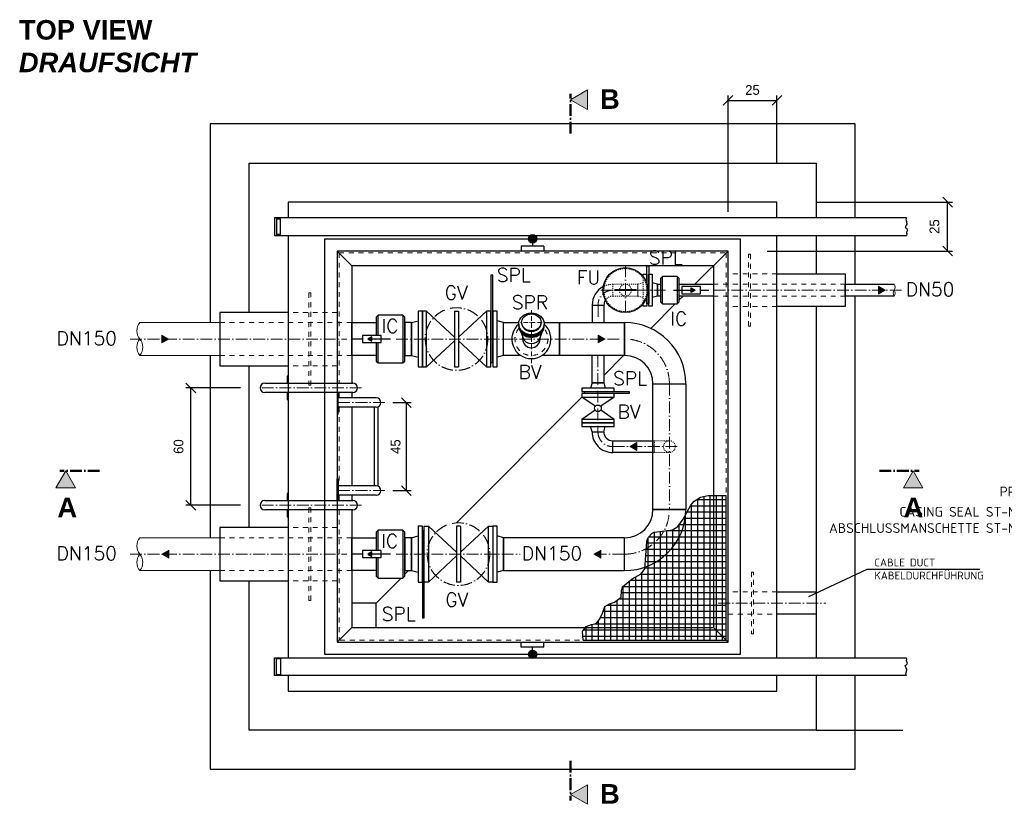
# Model space of a CAD drawing. Header units: millimetres. Extents: x -1700 to 30099, y -547 to 7576.
# Tile 1 of 14: x -1700 to 3338, y -531 to 3481. Entities that reach past the tile are written whole.
import ezdxf

# ---------------------------------------------------------------- set-up
doc = ezdxf.new("R2010")
doc.units = ezdxf.units.MM
doc.linetypes.add('ACAD_ISO10W100', pattern=[18, 12, -3, 0, -3])
doc.linetypes.add('JIS_02_1.0', pattern=[2, 1, -1])
for name, color, linetype in [('44', 7, 'Continuous'), ('P-MU050ENTL', 7, 'Continuous'), ('P-MU150AUSL', 7, 'Continuous')]:
    doc.layers.add(name, color=color, linetype=linetype)
for name, color, linetype, lineweight in [('Bemaßung', 7, 'Continuous', 9), ('Beschriftung', 7, 'Continuous', 9), ('PDSMD', 7, 'Continuous', 18), ('verz. Bandstahl 30x3_5mm im Beton', 5, 'GRENZE1', 35)]:
    doc.layers.add(name, color=color, linetype=linetype, lineweight=lineweight)
doc.styles.add('LBB3.5M1000', font='isocp.shx', dxfattribs={"height": 3.5})
doc.styles.add('ROMANS', font='ROMANS', dxfattribs={"height": 0.2})
doc.linetypes.add('GRENZE1', pattern='A,6.35,-2.54,[133,ltypeshp.shx,S=2.54,R=0,X=-2.54,Y=0],-2.54,25.4', length=36.83)
doc.dimstyles.new('DIN', dxfattribs={"dimtxt": 2.5, "dimasz": 2.5, "dimexe": 1.25, "dimexo": 0.625, "dimtad": 1, "dimtih": 1, "dimdec": 4, "dimdsep": 46, "dimlunit": 6, "dimtxsty": 'Standard', "dimcen": 2.5, "dimadec": 0, "dimazin": 0, "dimtfac": 1, "dimtdec": 4, "dimtmove": 0, "dimatfit": 3, "dimfxl": 0, "dimtvp": 1, "dimtolj": 1, "dimtzin": 0, "dimarcsym": 0})

# ---------------------------------------------------------------- blocks, each defined once
blk = doc.blocks.new('_Oblique')
at = {"color": 0, "linetype": 'ByBlock', "lineweight": -2}
blk.add_line((-0.5, -0.5), (0.5, 0.5), dxfattribs=at)
blk = doc.blocks.new('*D25')
at = {"layer": 'Bemaßung', "color": 0, "lineweight": -2, "transparency": 16777216}
for p, q in [((-570.8, 1597.9), (-849, 1597.9)), ((-824, 997.9), (-824, 1597.9)), ((-570.8, 997.9), (-849, 997.9))]:
    blk.add_line(p, q, dxfattribs=at)
at = {"layer": 'DEFPOINTS', "color": 0, "transparency": 16777216}
for p in [(-824, 1597.9), (-490.8, 1597.9), (-490.8, 997.9)]:
    blk.add_point(p, dxfattribs=at)
at = {"layer": 'Bemaßung', "color": 0, "lineweight": -2, "transparency": 16777216, "xscale": 50, "yscale": 50, "zscale": 50}
for p, rotation in [((-824, 1597.9), 90), ((-824, 997.9), 270)]:
    blk.add_blockref('_Oblique', p, dxfattribs=dict(at, rotation=rotation))
at = {"layer": 'Bemaßung', "color": 0, "transparency": 16777216, "insert": (-886.8, 1297.9), "char_height": 50, "attachment_point": 5, "rotation": 90}
blk.add_mtext('\\A1;60', dxfattribs=at)
blk = doc.blocks.new('*D26')
at = {"layer": 'Bemaßung', "color": 0, "lineweight": -2, "transparency": 16777216}
for p, q in [((209.2, 1522.9), (303.1, 1522.9)), ((278.1, 1522.9), (278.1, 1072.9)), ((209.2, 1072.9), (303.1, 1072.9))]:
    blk.add_line(p, q, dxfattribs=at)
at = {"layer": 'DEFPOINTS', "color": 0, "transparency": 16777216}
for p in [(169.2, 1522.9), (169.2, 1072.9), (278.1, 1072.9)]:
    blk.add_point(p, dxfattribs=at)
at = {"layer": 'Bemaßung', "color": 0, "lineweight": -2, "transparency": 16777216, "xscale": 50, "yscale": 50, "zscale": 50}
for p, rotation in [((278.1, 1522.9), 90), ((278.1, 1072.9), 270)]:
    blk.add_blockref('_Oblique', p, dxfattribs=dict(at, rotation=rotation))
at = {"layer": 'Bemaßung', "color": 0, "transparency": 16777216, "insert": (223.7, 1297.9), "char_height": 50, "attachment_point": 5, "rotation": 90}
blk.add_mtext('\\A1;45', dxfattribs=at)
blk = doc.blocks.new('*D42')
at = {"layer": 'Bemaßung', "color": 0, "lineweight": -2, "transparency": 16777216}
for p, q in [((1924.3, 2497.9), (1924.3, 3093.5)), ((2174.3, 2747.9), (2174.3, 3093.5)), ((1924.3, 3068.5), (2174.3, 3068.5))]:
    blk.add_line(p, q, dxfattribs=at)
at = {"layer": 'DEFPOINTS', "color": 0, "transparency": 16777216}
for p in [(2174.3, 3068.5), (2174.3, 2547.9), (1924.3, 2297.9)]:
    blk.add_point(p, dxfattribs=at)
at = {"layer": 'Bemaßung', "color": 0, "lineweight": -2, "transparency": 16777216, "xscale": 50, "yscale": 50, "zscale": 50, "rotation": 180}
blk.add_blockref('_Oblique', (1924.3, 3068.5), dxfattribs=at)
at = {"layer": 'Bemaßung', "color": 0, "lineweight": -2, "transparency": 16777216, "xscale": 50, "yscale": 50, "zscale": 50}
blk.add_blockref('_Oblique', (2174.3, 3068.5), dxfattribs=at)
at = {"layer": 'Bemaßung', "color": 0, "transparency": 16777216, "insert": (2049.3, 3121.1), "char_height": 50, "attachment_point": 5}
blk.add_mtext('\\A1;25', dxfattribs=at)
blk = doc.blocks.new('*D43')
at = {"layer": 'Bemaßung', "color": 0, "lineweight": -2, "transparency": 16777216}
for p, q in [((2374.3, 2547.9), (3072.3, 2547.9)), ((3047.3, 2297.9), (3047.3, 2547.9)), ((2124.3, 2297.9), (3072.3, 2297.9))]:
    blk.add_line(p, q, dxfattribs=at)
at = {"layer": 'DEFPOINTS', "color": 0, "transparency": 16777216}
for p in [(2174.3, 2547.9), (3047.3, 2547.9), (1924.3, 2297.9)]:
    blk.add_point(p, dxfattribs=at)
at = {"layer": 'Bemaßung', "color": 0, "lineweight": -2, "transparency": 16777216, "xscale": 50, "yscale": 50, "zscale": 50}
for p, rotation in [((3047.3, 2547.9), 90), ((3047.3, 2297.9), 270)]:
    blk.add_blockref('_Oblique', p, dxfattribs=dict(at, rotation=rotation))
at = {"layer": 'Bemaßung', "color": 0, "transparency": 16777216, "insert": (2980.3, 2422.9), "char_height": 50, "attachment_point": 5, "rotation": 90}
blk.add_mtext('\\A1;25', dxfattribs=at)

msp = doc.modelspace()

# ---------------------------------------------------------------- hatches: boundary and pattern name
h = msp.add_hatch(color=256)
h.dxf.hatch_style = 1
h.paths.add_polyline_path([(2729.57361, 2097.8686), (2694.60712, 2118.05651), (2694.60712, 2077.68068)])
h = msp.add_hatch(color=256)
h.dxf.hatch_style = 1
h.paths.add_polyline_path([(-937.15045, 1847.8686), (-972.11694, 1868.05651), (-972.11694, 1827.68068)])
h = msp.add_hatch(color=256)
h.dxf.hatch_style = 1
h.paths.add_polyline_path([(1294.22211, 1847.8686), (1259.25562, 1868.05651), (1259.25562, 1827.68068)])
h = msp.add_hatch(color=256)
h.dxf.hatch_style = 1
h.paths.add_polyline_path([(82.01107, 1847.8686), (102.09735, 1836.27178), (102.09735, 1859.46541)])
h = msp.add_hatch(color=256)
h.dxf.hatch_style = 1
h.paths.add_polyline_path([(1422.84842, 1297.8686), (1457.81491, 1318.05651), (1457.81491, 1277.68068)])
h = msp.add_hatch()
h.set_pattern_fill('ANSI37', color=256, scale=10, angle=45)
h.set_pattern_definition([(90, (1547.24, 678.003), (-31.75, 5e-15), []), (180, (1547.24, 678.003), (-5e-15, -31.75), [])])
h.paths.add_polyline_path([(1183.2808, 307.8686), (1180.21035, 352.87521), (1188.20662, 364.06333), (1197.80216, 378.44807), (1224.98957, 388.03788), (1242.58139, 391.23449), (1255.37545, 397.62771), (1268.16951, 416.80735), (1282.56286, 445.57681), (1293.75764, 480.73949), (1317.74653, 493.52592), (1343.33466, 503.11573), (1376.91906, 528.68859), (1378.51833, 560.65466), (1384.91537, 581.43261), (1432.89311, 621.39021), (1479.27157, 646.96306), (1498.46266, 672.53592), (1501.66118, 717.28842), (1508.05821, 814.78492), (1516.05452, 832.36628), (1535.24561, 854.74252), (1546.4404, 859.53742), (1573.62781, 864.33235), (1602.41445, 867.52894), (1640.79664, 872.32385), (1667.98401, 889.9052), (1695.17141, 926.66618), (1715.96174, 963.42716), (1733.5536, 998.58985), (1751.14542, 1019.36778), (1783.13058, 1038.54742), (1823.11205, 1048.13725), (1871.08979, 1048.13725), (1907.8727, 1048.13725), (1914.27185, 1048.13725), (1914.27185, 307.8686)])
h = msp.add_hatch(color=256)
h.dxf.hatch_style = 1
h.paths.add_polyline_path([(-972.11694, 747.8686), (-937.15045, 768.05651), (-937.15045, 727.68068)])
h = msp.add_hatch(color=256)
h.dxf.hatch_style = 1
h.paths.add_polyline_path([(82.01107, 748.20427), (102.09735, 736.60745), (102.09735, 759.80109)])
h = msp.add_hatch(color=256)
h.dxf.hatch_style = 1
h.paths.add_polyline_path([(1238.43191, 747.8686), (1273.3984, 768.05651), (1273.3984, 727.68068)])
at = {"layer": 'Beschriftung'}
h = msp.add_hatch(color=256, dxfattribs=at)
h.dxf.hatch_style = 1
h.paths.add_polyline_path([(1118.64293, 3071.54217), (1204.98314, 3121.39071), (1204.98314, 3021.69362)])
h = msp.add_hatch(color=256, dxfattribs=at)
h.dxf.hatch_style = 1
h.paths.add_polyline_path([(-1464.26354, 1173.6309), (-1514.11209, 1087.29069), (-1414.41499, 1087.29069)])
h = msp.add_hatch(color=256, dxfattribs=at)
h.dxf.hatch_style = 1
h.paths.add_polyline_path([(2871.6062, 1173.6309), (2921.45474, 1087.29069), (2821.75765, 1087.29069)])
h = msp.add_hatch(color=256, dxfattribs=at)
h.dxf.hatch_style = 1
h.paths.add_polyline_path([(1118.64293, -481.51663), (1204.98314, -531.36517), (1204.98314, -431.66808)])
at = {"layer": 'P-MU050ENTL', "linetype": 'Continuous', "ltscale": 10}
h = msp.add_hatch(color=256, dxfattribs=at)
h.dxf.hatch_style = 1
h.paths.add_polyline_path([(1755.56601, 2097.8686), (1735.47973, 2086.27178), (1735.47973, 2109.46541)])
at = {"layer": 'verz. Bandstahl 30x3_5mm im Beton', "lineweight": -3, "ltscale": 20}
h = msp.add_hatch(color=0, dxfattribs=at)
h.dxf.hatch_style = 1
edge = h.paths.add_edge_path()
edge.add_arc((924.27185, 2360.3686), 21.43508, -450, -90)
h = msp.add_hatch(color=0, dxfattribs=at)
h.dxf.hatch_style = 1
edge = h.paths.add_edge_path()
edge.add_arc((924.27185, 235.3686), 21.43508, 450, 810, ccw=False)

# ---------------------------------------------------------------- linework, layer by layer
for p, q in [((-395.72815, 2467.8686), (-395.72815, 2377.8686)), ((2837.0886, 2467.8686), (-395.72815, 2467.8686)), ((-385.72815, 2467.8686), (-385.72815, 2377.8686)), ((-385.72815, 2462.8686), (-365.72815, 2462.8686)), ((-365.72815, 2382.8686), (-365.72815, 2462.8686)), ((-395.72815, 2377.8686), (2837.0886, 2377.8686)), ((-365.72815, 2382.8686), (-385.72815, 2382.8686)), ((-75.72815, 2297.8686), (-0.72815, 2222.8686)), ((1754.42185, 2128.0186), (1924.27185, 2297.8686)), ((1924.27185, 2297.8686), (1849.27185, 2222.8686)), ((-0.72815, 2222.8686), (-0.72815, 1622.0186)), ((1849.27185, 2222.8686), (-0.72815, 2222.8686)), ((1849.27185, 2222.8686), (1849.27185, 372.8686)), ((1674.27185, 2047.8686), (1694.12185, 2067.7186)), ((1229.12185, 2021.8686), (1289.42185, 2021.8686)), ((1229.12185, 2021.8686), (1229.12185, 1932.0186)), ((1289.42185, 2021.8686), (1289.42185, 1932.0186)), ((1528.61402, 1902.21077), (1654.27185, 2027.8686)), ((53.80891, 1847.8686), (-0.51567, 1847.8686)), ((197.77185, 1847.8686), (102.09735, 1847.8686)), ((1288.57185, 1662.1686), (1390.12185, 1763.7186)), ((-445.72815, 1622.0186), (4.27185, 1622.0186)), ((1228.27185, 1623.8686), (1220.92185, 1596.8686)), ((1228.27185, 1623.8686), (1288.57185, 1623.8686)), ((1288.57185, 1623.8686), (1295.92185, 1596.8686)), ((4.27185, 1573.7186), (-445.72815, 1573.7186)), ((-0.72815, 1573.7186), (-0.72815, 1547.0186)), ((124.27185, 1547.0186), (-69.72815, 1547.0186)), ((534.26871, 907.86545), (1176.72024, 1550.31698)), ((1244.10145, 1503.76269), (1175.92185, 1550.8686)), ((1340.92185, 1550.8686), (1272.74225, 1503.76269)), ((124.27185, 1498.7186), (-69.72815, 1498.7186)), ((-0.72815, 1498.7186), (-0.72815, 1097.0186)), ((114.27185, 1498.7186), (114.27185, 1097.0186)), ((134.27185, 1094.85092), (134.27185, 1500.88627)), ((1244.10145, 1483.9745), (1175.92185, 1436.8686)), ((1340.92185, 1436.8686), (1272.74225, 1483.9745)), ((1228.27185, 1373.8686), (1220.92185, 1400.8686)), ((1228.27185, 1373.8686), (1288.57185, 1373.8686)), ((1288.57185, 1373.8686), (1295.92185, 1400.8686)), ((1334.42185, 1267.7186), (1334.42185, 1328.0186)), ((124.27185, 1097.0186), (-69.72815, 1097.0186)), ((-445.72815, 1022.0186), (4.27185, 1022.0186)), ((124.27185, 1048.7186), (-69.72815, 1048.7186)), ((-0.72815, 1048.7186), (-0.72815, 1022.0186)), ((4.27185, 973.7186), (-445.72815, 973.7186)), ((-0.72815, 973.7186), (-0.72815, 372.8686)), ((53.80891, 748.20427), (-0.51567, 748.20427)), ((197.77185, 748.20427), (102.09735, 748.20427)), ((271.27185, 644.8686), (290.12185, 663.7186)), ((2634.94035, 668.98637), (2336.63423, 529.86758)), ((3211.66551, 668.98637), (2634.94035, 668.98637)), ((124.27185, 497.8686), (251.77185, 625.3686)), ((-0.72815, 372.8686), (-75.72815, 297.8686)), ((-0.72815, 372.8686), (1849.27185, 372.8686)), ((1924.27185, 297.8686), (1849.27185, 372.8686)), ((-395.72815, 127.8686), (-395.72815, 217.8686)), ((-395.72815, 217.8686), (2837.0886, 217.8686)), ((-385.72815, 127.8686), (-385.72815, 217.8686)), ((-365.72815, 212.8686), (-385.72815, 212.8686)), ((-365.72815, 212.8686), (-365.72815, 132.8686)), ((2837.0886, 127.8686), (-395.72815, 127.8686)), ((-385.72815, 132.8686), (-365.72815, 132.8686))]:
    msp.add_line(p, q)
at = {"linetype": 'JIS_02_1.0', "lineweight": 18, "ltscale": 25}
for p, q in [((-65.72815, 2287.8686), (-65.72815, 1622.0186)), ((-65.72815, 2287.8686), (1914.27185, 2287.8686)), ((1914.27185, 2287.8686), (1914.27185, 307.8686)), ((2174.27185, 2182.0186), (1924.27185, 2182.0186)), ((1849.27185, 2128.0186), (2524.27185, 2128.0186)), ((1849.27185, 2067.7186), (2524.27185, 2067.7186)), ((-75.72815, 1984.3686), (-325.72815, 1984.3686)), ((2174.27185, 2013.7186), (1924.27185, 2013.7186)), ((-675.72815, 1932.0186), (-0.72815, 1932.0186)), ((-0.72815, 1763.7186), (-675.72815, 1763.7186)), ((-75.72815, 1711.3686), (-325.72815, 1711.3686)), ((-65.72815, 1573.7186), (-65.72815, 1547.0186)), ((-65.72815, 1498.7186), (-65.72815, 1097.0186)), ((-65.72815, 1048.7186), (-65.72815, 1022.0186)), ((-65.72815, 973.7186), (-65.72815, 307.8686)), ((-75.72815, 884.3686), (-325.72815, 884.3686)), ((-75.72815, 884.3686), (-325.72815, 884.3686)), ((-675.72815, 832.0186), (-0.72815, 832.0186)), ((-0.72815, 663.7186), (-675.72815, 663.7186)), ((-75.72815, 611.3686), (-325.72815, 611.3686)), ((1914.27185, 307.8686), (-65.72815, 307.8686))]:
    msp.add_line(p, q, dxfattribs=at)
at = {"linetype": 'ACAD_ISO10W100', "lineweight": 18, "ltscale": 5}
for p, q in [((1399.27185, 2223.47928), (1399.27185, 1972.25791)), ((1273.66116, 2097.8686), (1622.53921, 2097.8686)), ((1851.32401, 2097.8686), (2824.27185, 2097.8686)), ((1259.27185, 2021.8686), (1259.27185, 1932.0186)), ((-1135.11335, 1847.8686), (-25.72815, 1847.8686)), ((226.64999, 1847.8686), (1395.27185, 1847.8686)), ((1258.42185, 1763.7186), (1258.42185, 1373.8686)), ((1624.27185, 1618.8686), (1624.27185, 976.8686)), ((49.19721, 1597.8686), (-490.75185, 1597.8686)), ((169.19721, 1522.8686), (-75.72815, 1522.8686)), ((1334.42185, 1297.8686), (1665.55265, 1297.8686)), ((169.19721, 1072.8686), (-75.72815, 1072.8686)), ((49.19721, 997.8686), (-490.75185, 997.8686)), ((-1135.11335, 747.8686), (-25.72815, 747.8686)), ((226.64999, 747.8686), (860.61635, 747.8686)), ((1242.9357, 747.8686), (1395.27185, 747.8686)), ((1874.27185, 497.8686), (2424.27185, 497.8686))]:
    msp.add_line(p, q, dxfattribs=at)
at = {"linetype": 'JIS_02_1.0', "lineweight": 18, "ltscale": 5}
for p, q in [((1490.27185, 2168.18218), (1490.27185, 2027.55501)), ((1463.27185, 2128.0186), (1335.27185, 2128.0186)), ((1335.27185, 2128.0186), (1335.27185, 2067.7186)), ((1463.27185, 2128.0186), (1490.27185, 2135.2533)), ((1463.27185, 2128.0186), (1463.27185, 2067.7186)), ((1463.27185, 2128.0186), (1463.27185, 2067.7186)), ((1463.27185, 2067.7186), (1463.27185, 2128.0186)), ((1463.27185, 2128.0186), (1463.27185, 2067.7186)), ((1508.27185, 2061.20799), (1508.27185, 2134.5292)), ((1335.27185, 2067.7186), (1463.27185, 2067.7186)), ((1463.27185, 2067.7186), (1490.27185, 2060.4839)), ((1548.27185, 1328.0186), (1624.27185, 1328.0186)), ((1548.27185, 1267.7186), (1624.27185, 1267.7186))]:
    msp.add_line(p, q, dxfattribs=at)
at = {"linetype": 'ACAD_ISO10W100', "lineweight": 18, "ltscale": 2}
for p, q in [((918.27185, 1724.60994), (918.27185, 1995.79678)), ((973.82062, 1933.1417), (862.72308, 1933.1417))]:
    msp.add_line(p, q, dxfattribs=at)
at = {"lineweight": 0}
for p, q in [((-1085.11335, 1932.0186), (-675.72815, 1932.0186)), ((-675.72815, 1763.7186), (-1085.11335, 1763.7186)), ((-1085.11335, 832.0186), (-675.72815, 832.0186)), ((-675.72815, 663.7186), (-1085.11335, 663.7186))]:
    msp.add_line(p, q, dxfattribs=at)
for points in [[(2574.27185, 2467.8686), (2574.27185, 2947.8686), (-725.72815, 2947.8686), (-725.72815, 1932.0186)], [(2174.27185, 2467.8686), (2174.27185, 2547.8686), (-325.72815, 2547.8686), (-325.72815, 2467.8686)], [(2837.0886, 2467.8686), (2836.21023, 2465.01303), (2835.46035, 2463.13724), (2834.89794, 2460.8862), (2834.52299, 2458.07248), (2834.52299, 2456.75938), (2834.89794, 2453.5705), (2835.08541, 2453.19534), (2836.58517, 2449.63121), (2836.77265, 2448.69327), (2837.52253, 2446.06716), (2837.89747, 2444.56644), (2839.0223, 2440.62724), (2839.58471, 2438.56374), (2839.20977, 2435.75001), (2835.64782, 2430.87288), (2834.89794, 2429.74731), (2833.2107, 2426.18327), (2832.08587, 2423.7447), (2831.52346, 2421.11851), (2830.39859, 2417.55437), (2833.02323, 2416.05374), (2836.58517, 2414.74065), (2838.64735, 2412.48961), (2839.58471, 2410.98898), (2840.89701, 2407.8001), (2841.45942, 2405.36144), (2838.64735, 2398.42089), (2837.71, 2393.35612), (2837.52253, 2389.41683), (2838.27241, 2388.10383), (2838.45988, 2384.53969), (2837.0886, 2377.8686)], [(-325.72815, 2377.8686), (-325.72815, 217.8686)], [(2174.27185, 217.8686), (2174.27185, 2377.8686)], [(2574.27185, 2128.0186), (2574.27185, 2377.8686)], [(2574.27185, 217.8686), (2574.27185, 2067.7186)], [(124.27185, 1829.76684), (124.27185, 1763.7186), (-0.72815, 1763.7186), (-0.72815, 1932.0186), (124.27185, 1932.0186), (124.27185, 1865.97035)], [(864.24614, 1763.7186), (775.27185, 1763.7186), (775.27185, 1932.0186), (853.69027, 1932.0186)], [(982.85343, 1932.0186), (1061.27185, 1932.0186), (1061.27185, 1763.7186), (972.29756, 1763.7186)], [(-725.72815, 1763.7186), (-725.72815, 832.0186)], [(1288.57185, 1762.01502), (1288.57185, 1623.8686), (1228.27185, 1623.8686), (1228.27185, 1763.7186)], [(-325.72815, 1622.01838), (-325.72815, 1657.86838), (-331.72815, 1657.86838), (-331.72815, 1622.01838)], [(-331.72815, 1573.7186), (-331.72815, 1537.86838), (-325.72815, 1537.86838), (-325.72815, 1573.7186)], [(-75.72815, 1573.7186), (-75.72815, 1462.8686), (-69.72815, 1462.8686), (-69.72815, 1573.7186)], [(1295.00746, 1578.8686), (1419.12019, 1578.8686), (1419.12019, 1568.8686), (1190.84685, 1568.8686), (1190.84685, 1578.8686), (1221.68624, 1578.8686)], [(-75.72815, 1022.0186), (-75.72815, 1132.8686), (-69.72815, 1132.8686), (-69.72815, 1022.0186)], [(-325.72815, 1022.01838), (-325.72815, 1057.86838), (-331.72815, 1057.86838), (-331.72815, 1022.01838)], [(1183.2808, 307.8686), (1180.21035, 352.87521), (1188.20662, 364.06333), (1197.80216, 378.44807), (1224.98957, 388.03788), (1242.58139, 391.23449), (1255.37545, 397.62771), (1268.16951, 416.80735), (1282.56286, 445.57681), (1293.75764, 480.73949), (1317.74653, 493.52592), (1343.33466, 503.11573), (1376.91906, 528.68859), (1378.51833, 560.65466), (1384.91537, 581.43261), (1432.89311, 621.39021), (1479.27157, 646.96306), (1498.46266, 672.53592), (1501.66118, 717.28842), (1508.05821, 814.78492), (1516.05452, 832.36628), (1535.24561, 854.74252), (1546.4404, 859.53742), (1573.62781, 864.33235), (1602.41445, 867.52894), (1640.79664, 872.32385), (1667.98401, 889.9052), (1695.17141, 926.66618), (1715.96174, 963.42716), (1733.5536, 998.58985), (1751.14542, 1019.36778), (1783.13058, 1038.54742), (1823.11205, 1048.13725), (1871.08979, 1048.13725), (1907.8727, 1048.13725), (1914.27185, 1048.13725)], [(1183.2808, 307.8686), (1914.27185, 307.8686), (1914.27185, 1048.13725)], [(-331.72815, 973.7186), (-331.72815, 937.86838), (-325.72815, 937.86838), (-325.72815, 973.7186)], [(124.27185, 730.10252), (124.27185, 663.7186), (-0.72815, 663.7186), (-0.72815, 832.0186), (124.27185, 832.0186), (124.27185, 766.30603)], [(-725.72815, 663.7186), (-725.72815, -352.1314), (2574.27185, -352.1314), (2574.27185, 127.8686)], [(124.27185, 372.8686), (124.27185, 497.8686), (-0.72815, 497.8686)], [(2837.0886, 127.8686), (2836.21023, 130.72416), (2835.46035, 132.59995), (2834.89794, 134.85099), (2834.52299, 137.66471), (2834.52299, 138.97781), (2834.89794, 142.1667), (2835.08541, 142.54185), (2836.58517, 146.10599), (2836.77265, 147.04393), (2837.52253, 149.67003), (2837.89747, 151.17075), (2839.0223, 155.10995), (2839.58471, 157.17345), (2839.20977, 159.98718), (2835.64782, 164.86432), (2834.89794, 165.98988), (2833.2107, 169.55392), (2832.08587, 171.99249), (2831.52346, 174.61868), (2830.39859, 178.18282), (2833.02323, 179.68345), (2836.58517, 180.99654), (2838.64735, 183.24758), (2839.58471, 184.74821), (2840.89701, 187.93709), (2841.45942, 190.37576), (2838.64735, 197.31631), (2837.71, 202.38107), (2837.52253, 206.32036), (2838.27241, 207.63336), (2838.45988, 211.1975), (2837.0886, 217.8686)], [(-325.72815, 127.8686), (-325.72815, 47.8686), (2174.27185, 47.8686), (2174.27185, 127.8686)]]:
    msp.add_lwpolyline(points)
for points in [[(-75.72815, 297.8686), (1924.27185, 297.8686), (1924.27185, 2297.8686), (-75.72815, 2297.8686)], [(710.27185, 1727.8686), (720.27185, 1727.8686), (720.27185, 2174.3686), (710.27185, 2174.3686)], [(338.27185, 1705.3686), (360.27185, 1705.3686), (360.27185, 1990.3686), (338.27185, 1990.3686)], [(360.27185, 1705.3686), (382.27185, 1705.3686), (382.27185, 1990.3686), (360.27185, 1990.3686)], [(688.27185, 1705.3686), (710.27185, 1705.3686), (710.27185, 1990.3686), (688.27185, 1990.3686)], [(720.27185, 1705.3686), (742.27185, 1705.3686), (742.27185, 1990.3686), (720.27185, 1990.3686)], [(1061.27185, 1932.0186), (1395.27185, 1932.0186), (1395.27185, 1763.7186), (1061.27185, 1763.7186)], [(53.80891, 1829.76684), (150.38579, 1829.76684), (150.38579, 1865.97035), (53.80891, 1865.97035)], [(82.01107, 1847.8686), (102.09735, 1836.27178), (102.09735, 1859.46541)], [(1540.12185, 1618.8686), (1708.42185, 1618.8686), (1708.42185, 976.8686), (1540.12185, 976.8686)], [(1175.92185, 1578.8686), (1340.92185, 1578.8686), (1340.92185, 1596.8686), (1175.92185, 1596.8686)], [(1175.92185, 1550.8686), (1340.92185, 1550.8686), (1340.92185, 1568.8686), (1175.92185, 1568.8686)], [(1175.92185, 1418.8686), (1340.92185, 1418.8686), (1340.92185, 1436.8686), (1175.92185, 1436.8686)], [(1175.92185, 1400.8686), (1340.92185, 1400.8686), (1340.92185, 1418.8686), (1175.92185, 1418.8686)], [(1334.42185, 1328.0186), (1540.12185, 1328.0186), (1540.12185, 1267.7186), (1334.42185, 1267.7186)], [(338.27185, 605.3686), (360.27185, 605.3686), (360.27185, 890.3686), (338.27185, 890.3686)], [(370.27185, 867.8686), (360.27185, 867.8686), (360.27185, 421.3686), (370.27185, 421.3686)], [(392.27185, 605.3686), (370.27185, 605.3686), (370.27185, 890.3686), (392.27185, 890.3686)], [(720.27185, 605.3686), (698.27185, 605.3686), (698.27185, 890.3686), (720.27185, 890.3686)], [(720.27185, 605.3686), (742.27185, 605.3686), (742.27185, 890.3686), (720.27185, 890.3686)], [(1395.27185, 832.0186), (775.27185, 832.0186), (775.27185, 663.7186), (1395.27185, 663.7186)], [(53.80891, 730.10252), (150.38579, 730.10252), (150.38579, 766.30603), (53.80891, 766.30603)], [(82.01107, 748.20427), (102.09735, 736.60745), (102.09735, 759.80109)], [(2174.27185, 555.0186), (2374.27185, 555.0186), (2374.27185, 440.7186), (2174.27185, 440.7186)]]:
    msp.add_lwpolyline(points, close=True)
at = {"linetype": 'JIS_02_1.0', "lineweight": 18, "ltscale": 25}
for points in [[(2039.27185, 1913.7186), (2029.27185, 1913.7186), (2029.27185, 2282.0186), (2039.27185, 2282.0186)], [(-210.72815, 2084.3686), (-220.72815, 2084.3686), (-220.72815, 1611.3686), (-210.72815, 1611.3686)], [(-210.72815, 984.3686), (-220.72815, 984.3686), (-220.72815, 511.3686), (-210.72815, 511.3686)], [(2044.27185, 340.7186), (2054.27185, 340.7186), (2054.27185, 655.0186), (2044.27185, 655.0186)], [(1924.27185, 440.7186), (2174.27185, 440.7186), (2174.27185, 555.0186), (1924.27185, 555.0186)]]:
    msp.add_lwpolyline(points, close=True, dxfattribs=at)
at = {"lineweight": 0}
for points in [[(2729.57361, 2097.8686), (2694.60712, 2118.05651), (2694.60712, 2077.68068)], [(-937.15045, 1847.8686), (-972.11694, 1868.05651), (-972.11694, 1827.68068)], [(1294.22211, 1847.8686), (1259.25562, 1868.05651), (1259.25562, 1827.68068)], [(1422.84842, 1297.8686), (1457.81491, 1318.05651), (1457.81491, 1277.68068)], [(-972.11694, 747.8686), (-937.15045, 768.05651), (-937.15045, 727.68068)], [(1238.43191, 747.8686), (1273.3984, 768.05651), (1273.3984, 727.68068)]]:
    msp.add_lwpolyline(points, close=True, dxfattribs=at)
msp.add_lwpolyline([(1346.77185, 2095.3686, -1), (1346.77185, 2100.3686), (1451.77185, 2100.3686, -1), (1451.77185, 2095.3686)], format="xyb", close=True)
at = {"linetype": 'JIS_02_1.0', "lineweight": 18, "ltscale": 5}
msp.add_lwpolyline([(1540.12185, 1267.7186), (1548.27185, 1267.7186), (1548.27185, 1328.0186), (1540.12185, 1328.0186)], dxfattribs=at)
for centre, radius in [((1399.27185, 2097.8686), 115), ((1258.42185, 1493.8686), 17.40595)]:
    msp.add_circle(centre, radius)
for centre, radius in [((1399.27185, 2097.8686), 110), ((1399.27185, 2097.8686), 30.15), ((1624.27185, 1297.8686), 30.15)]:
    msp.add_circle(centre, radius, dxfattribs=at)
at = {"linetype": 'ACAD_ISO10W100', "lineweight": 18, "ltscale": 5}
for centre in [(535.27185, 1847.8686), (545.27185, 747.8686)]:
    msp.add_circle(centre, 160, dxfattribs=at)
for centre, radius, start, end in [((1335.12174, 2022.0187), 106, 117.8058704, 180.08113641), ((1335.1216, 2022.01884), 45.7, 147.80517993, 180.18837054), ((918.27185, 1847.8686), 100, 130.51784419, 49.48215581), ((-445.72815, 1597.8686), 24.15, 90, 270), ((4.27185, 1597.8686), 24.15, 270, 90), ((124.27185, 1522.8686), 24.15, 270, 90), ((1334.27174, 1373.71849), 106, 179.91886359, 270.08113641), ((1334.2716, 1373.71835), 45.7, 179.81162946, 270.18837054), ((124.27185, 1072.8686), 24.15, 270, 90), ((-445.72815, 997.8686), 24.15, 90, 270), ((4.27185, 997.8686), 24.15, 270, 90)]:
    msp.add_arc(centre, radius, start, end)
at = {"linetype": 'JIS_02_1.0', "lineweight": 18, "ltscale": 5}
for centre, radius, start, end in [((1335.12174, 2022.0187), 106, 89.91886359, 117.8058704), ((1335.1216, 2022.01884), 45.7, 89.81162946, 147.80517993)]:
    msp.add_arc(centre, radius, start, end, dxfattribs=at)
at = {"lineweight": 0}
for centre, radius, start, end in [((2755.79196, 2112.9436), 23.84873, 320.79410467, 39.20589533), ((2792.75174, 2082.7936), 23.84873, 140.79410467, 219.20589533), ((2755.79196, 2082.7936), 23.84873, 320.79410467, 39.20589533), ((-1033.53514, 1889.9436), 66.56288, 140.79410467, 219.20589533), ((-1033.53514, 1805.7936), 66.56288, 140.79410467, 219.20589533), ((-1136.69156, 1805.7936), 66.56288, 320.79410467, 39.20589533), ((-1033.53514, 789.9436), 66.56288, 140.79410467, 219.20589533), ((-1033.53514, 705.7936), 66.56288, 140.79410467, 219.20589533), ((-1136.69156, 705.7936), 66.56288, 320.79410467, 39.20589533)]:
    msp.add_arc(centre, radius, start, end, dxfattribs=at)
at = {"linetype": 'ACAD_ISO10W100', "lineweight": 18, "ltscale": 5}
for centre, radius, start, end in [((1335.27185, 2021.8686), 76, 90, 180), ((1395.27185, 1618.8686), 229, 0, 90), ((1395.27185, 1618.8686), 229, 0, 90), ((1334.42185, 1373.8686), 76, 180, 270), ((1395.27185, 976.8686), 229, 270, 0)]:
    msp.add_arc(centre, radius, start, end, dxfattribs=at)
at = {"linetype": 'JIS_02_1.0', "lineweight": 18, "ltscale": 25}
msp.add_arc((918.27185, 1847.8686), 84.15, 139.37021427, 40.62978573, dxfattribs=at)
at = {"layer": 'Beschriftung', "linetype": 'ACAD_ISO10W100', "lineweight": 50, "ltscale": 5}
for p, q in [((1118.64293, 2898.38419), (1118.64293, 3101.51656)), ((-1291.10556, 1173.6309), (-1494.23793, 1173.6309)), ((2698.44822, 1173.6309), (2901.58059, 1173.6309)), ((1118.64293, -308.35865), (1118.64293, -511.49102))]:
    msp.add_line(p, q, dxfattribs=at)
at = {"layer": 'Beschriftung'}
for points in [[(1118.64293, 3071.54217), (1204.98314, 3121.39071), (1204.98314, 3021.69362)], [(-1464.26354, 1173.6309), (-1514.11209, 1087.29069), (-1414.41499, 1087.29069)], [(2871.6062, 1173.6309), (2921.45474, 1087.29069), (2821.75765, 1087.29069)], [(1118.64293, -481.51663), (1204.98314, -531.36517), (1204.98314, -431.66808)]]:
    msp.add_lwpolyline(points, close=True, dxfattribs=at)
at = {"layer": 'P-MU050ENTL', "linetype": 'Continuous', "ltscale": 10}
for p, q in [((1588.27185, 2027.8686), (1588.27185, 2167.8686)), ((1664.27185, 2167.8686), (1664.27185, 2027.8686)), ((1645.47973, 2097.8686), (1755.56601, 2097.8686)), ((1783.76817, 2097.8686), (1825.47973, 2097.8686))]:
    msp.add_line(p, q, dxfattribs=at)
at = {"layer": 'P-MU050ENTL', "ltscale": 6}
for p, q in [((1563.27185, 2128.0186), (1536.27185, 2135.2533)), ((1563.27185, 2128.0186), (1563.27185, 2067.7186)), ((1563.27185, 2128.0186), (1563.27185, 2067.7186)), ((1563.27185, 2067.7186), (1563.27185, 2128.0186)), ((1563.27185, 2067.7186), (1536.27185, 2060.4839))]:
    msp.add_line(p, q, dxfattribs=at)
at = {"layer": 'P-MU050ENTL', "linetype": 'Continuous', "ltscale": 10}
for points in [[(1508.27185, 2134.5292), (1508.27185, 2222.8686), (1518.27185, 2222.8686), (1518.27185, 2030.3686), (1508.27185, 2030.3686), (1508.27185, 2061.20799)], [(1490.27185, 2168.18218), (1490.27185, 2180.3686), (1508.27185, 2180.3686), (1508.27185, 2134.5292)], [(2174.27185, 2182.0186), (2524.27185, 2182.0186), (2524.27185, 2013.7186), (2174.27185, 2013.7186)], [(2774.27185, 2067.7186), (2524.27185, 2067.7186), (2524.27185, 2128.0186), (2774.27185, 2128.0186)], [(1508.27185, 2061.20799), (1508.27185, 2015.3686), (1490.27185, 2015.3686), (1490.27185, 2027.55501)]]:
    msp.add_lwpolyline(points, dxfattribs=at)
for points in [[(1536.27185, 2015.3686), (1518.27185, 2015.3686), (1518.27185, 2180.3686), (1536.27185, 2180.3686)], [(1664.27185, 2027.8686), (1674.27185, 2037.8686), (1674.27185, 2157.8686), (1664.27185, 2167.8686), (1588.27185, 2167.8686), (1578.27185, 2157.8686), (1578.27185, 2037.8686), (1588.27185, 2027.8686)], [(1563.27185, 2128.0186), (1578.27185, 2128.0186), (1578.27185, 2067.7186), (1563.27185, 2067.7186)], [(1674.27185, 2128.0186), (1849.27185, 2128.0186), (1849.27185, 2067.7186), (1674.27185, 2067.7186)], [(1687.19129, 2079.76684), (1783.76817, 2079.76684), (1783.76817, 2115.97035), (1687.19129, 2115.97035)], [(1755.56601, 2097.8686), (1735.47973, 2086.27178), (1735.47973, 2109.46541)]]:
    msp.add_lwpolyline(points, close=True, dxfattribs=at)
at = {"layer": 'P-MU150AUSL', "linetype": 'Continuous', "ltscale": 10}
for p, q in [((134.27185, 1865.97035), (134.27185, 1970.3686)), ((261.27185, 1970.3686), (261.27185, 1725.3686)), ((382.27185, 1990.3686), (525.27185, 1857.18232)), ((525.27185, 1990.3686), (525.27185, 1705.3686)), ((525.27185, 1990.3686), (545.27185, 1990.3686)), ((545.27185, 1990.3686), (545.27185, 1705.3686)), ((688.27185, 1990.3686), (545.27185, 1857.1823)), ((305.27185, 1932.0186), (338.27185, 1940.8609)), ((305.27185, 1932.0186), (305.27185, 1763.7186)), ((775.27185, 1932.0186), (742.27185, 1940.8609)), ((775.27185, 1763.7186), (775.27185, 1932.0186)), ((1395.27185, 1763.7186), (1395.27185, 1932.0186)), ((865.2077, 1880.63175), (875.91154, 1851.47744)), ((971.336, 1880.63175), (960.63216, 1851.47744)), ((134.27185, 1725.3686), (134.27185, 1829.76684)), ((382.27185, 1705.3686), (525.27185, 1838.5548)), ((688.27185, 1705.3686), (545.27185, 1838.5551)), ((873.82185, 1847.8686), (873.82185, 1857.16918)), ((962.72185, 1847.8686), (962.72185, 1857.16918)), ((305.27185, 1763.7186), (338.27185, 1754.8763)), ((775.27185, 1763.7186), (742.27185, 1754.8763)), ((525.27185, 1705.3686), (545.27185, 1705.3686)), ((1540.12185, 976.8686), (1708.42185, 976.8686)), ((134.27185, 766.30603), (134.27185, 870.3686)), ((261.27185, 870.3686), (261.27185, 625.3686)), ((392.27185, 890.3686), (535.27185, 757.1823)), ((535.27185, 890.3686), (535.27185, 605.3686)), ((555.27185, 890.3686), (535.27185, 890.3686)), ((555.27185, 890.3686), (555.27185, 605.3686)), ((698.27185, 890.3686), (555.27185, 757.18232)), ((305.27185, 832.0186), (338.27185, 840.8609)), ((305.27185, 832.0186), (305.27185, 663.7186)), ((775.27185, 832.0186), (742.27185, 840.8609)), ((775.27185, 663.7186), (775.27185, 832.0186)), ((134.27185, 625.3686), (134.27185, 730.10252)), ((392.27185, 605.3686), (535.27185, 738.5551)), ((698.27185, 605.3686), (555.27185, 738.5548)), ((305.27185, 663.7186), (338.27185, 654.8763)), ((775.27185, 663.7186), (742.27185, 654.8763)), ((555.27185, 605.3686), (535.27185, 605.3686))]:
    msp.add_line(p, q, dxfattribs=at)
for points in [[(-325.72815, 1984.3686), (-675.72815, 1984.3686), (-675.72815, 1711.3686), (-325.72815, 1711.3686)], [(124.27185, 1829.76684), (124.27185, 1735.3686), (134.27185, 1725.3686), (261.27185, 1725.3686), (271.27185, 1735.3686), (271.27185, 1960.3686), (261.27185, 1970.3686), (134.27185, 1970.3686), (124.27185, 1960.3686), (124.27185, 1865.97035)], [(-325.72815, 884.3686), (-675.72815, 884.3686), (-675.72815, 611.3686), (-325.72815, 611.3686)], [(124.27185, 730.10252), (124.27185, 635.3686), (134.27185, 625.3686), (261.27185, 625.3686), (271.27185, 635.3686), (271.27185, 860.3686), (261.27185, 870.3686), (134.27185, 870.3686), (124.27185, 860.3686), (124.27185, 766.30603)]]:
    msp.add_lwpolyline(points, dxfattribs=at)
for points in [[(305.27185, 1932.0186), (271.27185, 1932.0186), (271.27185, 1763.7186), (305.27185, 1763.7186)], [(305.27185, 832.0186), (271.27185, 832.0186), (271.27185, 663.7186), (305.27185, 663.7186)]]:
    msp.add_lwpolyline(points, close=True, dxfattribs=at)
for centre, radius, start, end in [((1395.27185, 1618.8686), 313.15, 0, 90), ((918.27185, 1847.8686), 44.45, 180, 0), ((1395.27185, 1618.8686), 144.85, 0, 90), ((1395.27185, 976.8686), 144.85, 270, 0), ((1395.27185, 976.8686), 313.15, 270, 0)]:
    msp.add_arc(centre, radius, start, end, dxfattribs=at)
for centre, major_axis in [((918.27185, 1925.6417), (-65, 0)), ((918.27185, 1933.1417), (-50, 0))]:
    msp.add_ellipse(centre, major_axis=major_axis, ratio=0.8660254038, dxfattribs=at)
for centre, major_axis, start_param, end_param in [((918.27185, 1913.1417), (-65, 0), 6.1942449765, 9.5137182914), ((918.27185, 1918.1417), (-65, 0), 6.2387591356, 9.4692041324), ((918.27185, 1923.1417), (-65, 0), 6.2609777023, 9.4469855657), ((918.27185, 1930.6417), (-50, 0), 6.2543137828, 9.4536494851), ((918.27185, 1863.1417), (-44.45, 0), 0.3078480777, 2.8337445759)]:
    msp.add_ellipse(centre, major_axis=major_axis, ratio=0.8660254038, start_param=start_param, end_param=end_param, dxfattribs=at)
at = {"layer": 'verz. Bandstahl 30x3_5mm im Beton', "color": 0, "lineweight": -3, "ltscale": 20}
for p, q in [((982.50487, 2322.8613), (866.03883, 2322.8613)), ((866.03883, 2322.8613), (866.03883, 2297.8686)), ((924.27185, 2360.3686), (924.27185, 2322.8613)), ((982.50487, 2322.8613), (982.50487, 2297.8686)), ((866.03883, 272.87589), (866.03883, 297.8686)), ((982.50487, 272.87589), (866.03883, 272.87589)), ((924.27185, 235.3686), (924.27185, 272.87589)), ((982.50487, 272.87589), (982.50487, 297.8686))]:
    msp.add_line(p, q, dxfattribs=at)
at = {"layer": 'verz. Bandstahl 30x3_5mm im Beton', "color": 0, "lineweight": -3, "ltscale": 5}
msp.add_line((2374.27185, -152.1314), (2818.78292, -152.1314), dxfattribs=at)
for points in [[(-525.72815, 1984.3686), (-525.72815, 2747.8686), (2374.27185, 2747.8686), (2374.27185, 2467.8686)], [(2374.27185, 2377.8686), (2374.27185, 2182.0186)], [(2374.27185, 2013.7186), (2374.27185, 217.8686)], [(-525.72815, 884.3686), (-525.72815, 1711.3686)], [(2374.27185, 127.8686), (2374.27185, -152.1314), (-525.72815, -152.1314), (-525.72815, 611.3686)]]:
    msp.add_lwpolyline(points, dxfattribs=at)
msp.add_lwpolyline([(-138.22815, 2360.3686), (1986.77185, 2360.3686), (1986.77185, 235.3686), (-138.22815, 235.3686)], close=True, dxfattribs=at)
at = {"layer": 'verz. Bandstahl 30x3_5mm im Beton', "color": 0, "lineweight": -3, "ltscale": 20}
for centre in [(924.27185, 2360.3686), (924.27185, 235.3686)]:
    msp.add_circle(centre, 21.43508, dxfattribs=at)

# ---------------------------------------------------------------- texts
at = {"layer": '44', "color": 7, "char_height": 50, "attachment_point": 3, "style": 'ROMANS'}
for s, insert in [('{\\fISOCPEUR|b0|i0|c0|p34;PRODUCT PIPE\\PPRODUKTENROHR}', (3853.96231, 1176.43181)), ('{\\fISOCPEUR|b0|i0|c0|p34;CASING SEAL ST-M 52\\PABSCHLUSSMANSCHETTE ST-M 52}', (3507.19699, 989.49344))]:
    msp.add_mtext(s, dxfattribs=dict(at, insert=insert))
at = {"layer": 'Beschriftung', "char_height": 100, "attachment_point": 1, "style": 'LBB3.5M1000'}
for s, width, insert in [('{\\fArial|b1|i0|c0|p34;TOP VIEW\\P\\fArial|b1|i1|c0|p34;DRAUFSICHT}', 963.5542391, (-1703.82313, 3479.06083)), ('{\\fArial|b1|i0|c0|p34;B}', 100, (1269.40888, 3124.94175)), ('{\\fArial|b1|i0|c0|p34;A}', 100, (-1506.78064, 1036.74745)), ('{\\fArial|b1|i0|c0|p34;A}', 100, (2822.24033, 1036.74745)), ('{\\fArial|b1|i0|c0|p34;B}', 100, (1269.40888, -428.11705))]:
    msp.add_mtext_dynamic_manual_height_columns(s, width=width, gutter_width=17.5, heights=[0], dxfattribs=dict(at, insert=insert))
at = {"layer": 'P-MU150AUSL', "linetype": 'Continuous', "ltscale": 10, "style": 'ROMANS'}
for s, p in [('SPL', (1518.55748, 2229.47513)), ('SPL', (741.47705, 2139.648)), ('FU', (1150.64805, 2127.94606)), ('GV', (474.7799, 2050.4142)), ('DN50', (2833.13647, 2067.23329)), ('SPR', (818.00624, 2000.19941)), ('IC', (1628.87005, 1917.26451)), ('IC', (151.34625, 1879.36784)), ('DN150', (-1511.20538, 1817.09135)), ('BV', (852.72631, 1644.79391)), ('SPL', (1336.51644, 1611.48161)), ('BV', (1359.0062, 1440.86464)), ('IC', (149.3367, 780.06263)), ('DN150', (-1511.20538, 717.09135)), ('DN150', (868.90355, 716.64972)), ('GV', (478.1002, 479.65917)), ('SPL', (152.42981, 407.25195))]:
    msp.add_text(s, height=70, dxfattribs=at).set_placement(p)
at = {"layer": 'PDSMD', "color": 7, "lineweight": 13, "insert": (2672.82437, 724.92775), "char_height": 40, "width": 573.6139944, "attachment_point": 1}
msp.add_mtext('{\\fISOCPEUR|b0|i0|c0|p34;CABLE DUCT\\PKABELDURCHFÜHRUNG}', dxfattribs=at)

# ---------------------------------------------------------------- dimensions: what is measured, and where the dimension line sits
at = {"layer": 'Bemaßung'}
dim = msp.add_linear_dim(base=(2174.27185, 3068.49199), p1=(1924.27185, 2297.8686), p2=(2174.27185, 2547.8686), text='25', dimstyle='DIN', override={"dimscale": 20, "dimexo": 10, "dimgap": 0.2, "dimblk1": 'Oblique', "dimblk2": 'Oblique', "dimsah": 1, "dimtmove": 2}, dxfattribs=at)
dim.commit()
dim.dimension.update_dxf_attribs({"geometry": '*D42', "text_midpoint": (2049.27185, 3121.12676), "dimtype": 160})
for base, p1, p2, text, override, picture, middle in [((3047.26173, 2547.8686), (1924.27185, 2297.8686), (2174.27185, 2547.8686), '25', {"dimscale": 20, "dimexo": 10, "dimgap": 0.2, "dimblk1": 'Oblique', "dimblk2": 'Oblique', "dimsah": 1, "dimtmove": 2}, '*D43', (2980.26581, 2422.8686)), ((-823.97535, 1597.8686), (-490.75185, 997.8686), (-490.75185, 1597.8686), '60', {"dimscale": 20, "dimexo": 4, "dimgap": 0.2, "dimblk1": 'Oblique', "dimblk2": 'Oblique', "dimsah": 1, "dimtmove": 2}, '*D25', (-886.81364, 1297.8686)), ((278.07306, 1072.8686), (169.19721, 1522.8686), (169.19721, 1072.8686), '45', {"dimscale": 20, "dimexo": 2, "dimgap": 0.2, "dimblk1": 'Oblique', "dimblk2": 'Oblique', "dimsah": 1, "dimtmove": 2}, '*D26', (223.6908, 1297.8686))]:
    dim = msp.add_linear_dim(base=base, p1=p1, p2=p2, angle=90, text=text, dimstyle='DIN', override=override, dxfattribs=at)
    dim.commit()
    dim.dimension.update_dxf_attribs({"geometry": picture, "text_midpoint": middle, "dimtype": 160})

doc.saveas('drawing.dxf')
